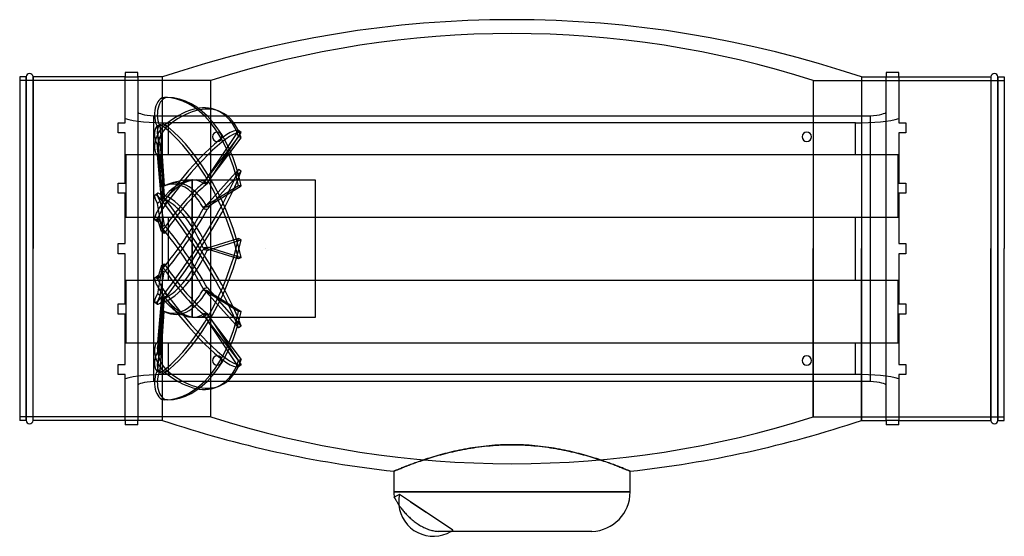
# Model space of a CAD drawing. Header units: millimetres. Extents: x -284 to 284, y -166 to 132.
import ezdxf

# ---------------------------------------------------------------- set-up
doc = ezdxf.new("R2010")
doc.units = ezdxf.units.MM
doc.layers.add('HIDDEN', color=7, linetype='Continuous')
doc.layers.add('THICK', color=7, linetype='Continuous')

msp = doc.modelspace()

# ---------------------------------------------------------------- linework, layer by layer
at = {"layer": 'HIDDEN'}
for p, q in [((-173.82, 97), (-284, 97)), ((-280.32, 99), (-280.32, 0)), ((-276.32, 0), (-276.32, 99)), ((-223.2, 72.5), (-223.2, 99)), ((-215.84, 99), (-215.84, 0)), ((-201.54, 0), (-201.54, 99)), ((-173.82, 0), (-173.82, 97)), ((-173.82, 0), (-173.82, 97)), ((173.82, 97), (173.82, 0)), ((173.82, 97), (173.82, 0)), ((173.82, 97), (284, 97)), ((201.54, 99), (201.54, 0)), ((215.84, 0), (215.84, 99)), ((223.2, 99), (223.2, 72.5)), ((276.32, 99), (276.32, 0)), ((280.32, 0), (280.32, 99)), ((-198.8, 87.12), (-200.42, 87.12)), ((-170.09, 79.72), (-168.47, 79.02)), ((-206.63, 76.57), (206.63, 76.57)), ((-206.63, -76.57), (-206.63, 76.57)), ((206.63, 76.57), (206.63, -76.57)), ((-227.2, 72.5), (-223.2, 72.5)), ((-227.2, 66.7), (-227.2, 72.5)), ((-227.2, 72.5), (-227.2, 72.5)), ((-223.2, 72.5), (-223.2, 72.5)), ((-202.16, 35.47), (-204.53, 70.22)), ((-202.91, 70.22), (-204.53, 70.22)), ((-204.31, 70.89), (-202.69, 71.58)), ((-202.91, 70.22), (-200.59, 36.14)), ((-198.8, 70.48), (-200.42, 71.17)), ((-198.8, 70.48), (-200.42, 69.79)), ((-198.2, 54.37), (-198.2, 72.5)), ((198.2, 72.5), (-198.2, 72.5)), ((-157.77, 68.17), (-178.2, 37.51)), ((-156.15, 67.05), (-157.77, 68.17)), ((198.2, 54.37), (198.2, 72.5)), ((223.2, 72.5), (227.2, 72.5)), ((223.2, 72.5), (223.2, 72.5)), ((227.2, 72.5), (227.2, 66.7)), ((227.2, 72.5), (227.2, 72.5)), ((-223.2, 66.7), (-227.2, 66.7)), ((-227.2, 66.7), (-227.2, 66.7)), ((-223.2, 37.7), (-223.2, 66.7)), ((-223.2, 66.7), (-223.2, 66.7)), ((-157.77, 64.57), (-178.2, 37.81)), ((-175.94, 37.35), (-156.15, 67.05)), ((-175.94, 37.95), (-156.15, 63.88)), ((-156.15, 63.88), (-157.77, 64.57)), ((223.2, 66.7), (223.2, 37.7)), ((227.2, 66.7), (223.2, 66.7)), ((223.2, 66.7), (223.2, 66.7)), ((227.2, 66.7), (227.2, 66.7)), ((-202.91, 60.14), (-204.53, 59.45)), ((-202.16, 29.42), (-204.53, 59.45)), ((-202.91, 60.14), (-200.59, 30.69)), ((-222.71, 54.37), (222.71, 54.37)), ((-222.71, 54.37), (-222.71, 18.12)), ((-202.16, 27.98), (-204.53, 54.17)), ((-202.91, 53.48), (-204.53, 54.17)), ((-202.91, 53.48), (-200.59, 27.79)), ((222.71, 18.12), (222.71, 54.37)), ((-157.77, 45.73), (-178.2, 22.89)), ((-156.15, 44.61), (-157.77, 45.73)), ((-175.94, 22.49), (-156.15, 44.61)), ((-227.2, 37.7), (-223.2, 37.7)), ((-227.2, 31.9), (-227.2, 37.7)), ((-227.2, 37.7), (-227.2, 37.7)), ((-223.2, 37.7), (-223.2, 37.7)), ((-184.6, 39.6), (-184.6, 34.44)), ((-184.6, 39.6), (-184.6, 39.6)), ((-184.6, 39.6), (-184.36, 39.6)), ((-184.6, 31.8), (-184.6, 39.35)), ((-181.89, 39.6), (-113.6, 39.6)), ((-157.77, 36.31), (-178.2, 23.66)), ((-175.94, 24.05), (-156.15, 36.31)), ((-156.15, 36.31), (-157.77, 36.31)), ((-113.6, 39.6), (-113.6, -39.6)), ((223.2, 37.7), (227.2, 37.7)), ((223.2, 37.7), (223.2, 37.7)), ((227.2, 37.7), (227.2, 31.9)), ((227.2, 37.7), (227.2, 37.7)), ((-223.2, 31.9), (-227.2, 31.9)), ((-227.2, 31.9), (-227.2, 31.9)), ((-223.2, 2.9), (-223.2, 31.9)), ((-223.2, 31.9), (-223.2, 31.9)), ((-206.05, 30.89), (-204.43, 32.01)), ((-184.6, 32.27), (-184.6, 16.38)), ((-184.6, 11.85), (-184.6, 29.23)), ((223.2, 31.9), (223.2, 2.9)), ((227.2, 31.9), (223.2, 31.9)), ((223.2, 31.9), (223.2, 31.9)), ((227.2, 31.9), (227.2, 31.9)), ((-202.91, 27.09), (-204.53, 25.97)), ((-202.16, 12.13), (-204.53, 25.97)), ((-202.91, 27.09), (-200.59, 13.51)), ((-198.8, 26.92), (-200.42, 28.04)), ((-198.8, 26.92), (-200.42, 25.8)), ((-222.71, 18.12), (222.71, 18.12)), ((-202.16, 9.8), (-204.53, 17.43)), ((-202.91, 16.31), (-204.53, 17.43)), ((-198.2, -18.13), (-198.2, 18.12)), ((198.2, -18.13), (198.2, 18.12)), ((-206.05, 16.84), (-204.43, 15.72)), ((-202.91, 16.31), (-200.59, 8.83)), ((-184.6, 12.62), (-184.6, -7.95)), ((-184.6, -12.62), (-184.6, 7.95)), ((-157.77, 5.82), (-178.2, -0.47)), ((-156.15, 5.13), (-157.77, 5.82)), ((-227.2, 2.9), (-223.2, 2.9)), ((-227.2, 0), (-227.2, 2.9)), ((-227.2, 2.9), (-227.2, 2.9)), ((-223.2, 2.9), (-223.2, 2.9)), ((-157.77, -5.82), (-178.2, 0.47)), ((-175.94, -0.97), (-156.15, 5.13)), ((-175.94, 0.97), (-156.15, -5.13)), ((-142, 0), (-142, 0)), ((-142, 0), (-142, 0)), ((-142, 0), (-142, 0)), ((-142, 0), (-142, 0)), ((-142, 0), (-142, 0)), ((-142, 0), (-142, 0)), ((-142, 0), (-142, 0)), ((-142, 0), (-142, 0)), ((-142, 0), (-142, 0)), ((-142, 0), (-142, 0)), ((-142, 0), (-142, 0)), ((-142, 0), (-142, 0)), ((-142, 0), (-142, 0)), ((-142, 0), (-142, 0)), ((-142, 0), (-142, 0)), ((-142, 0), (-142, 0)), ((-142, 0), (-142, 0)), ((-142, 0), (-142, 0)), ((-142, 0), (-142, 0)), ((-142, 0), (-142, 0)), ((-142, 0), (-142, 0)), ((-142, 0), (-142, 0)), ((-142, 0), (-142, 0)), ((-142, 0), (-142, 0)), ((-142, 0), (-142, 0)), ((-142, 0), (-142, 0)), ((-142, 0), (-142, 0)), ((-142, 0), (-142, 0)), ((-142, 0), (-142, 0)), ((-142, 0), (-142, 0)), ((-142, 0), (-142, 0)), ((-142, 0), (-142, 0)), ((-142, 0), (-142, 0)), ((-142, 0), (-142, 0)), ((-142, 0), (-142, 0)), ((-142, 0), (-142, 0)), ((-142, 0), (-142, 0)), ((-142, 0), (-142, 0)), ((-142, 0), (-142, 0)), ((-142, 0), (-142, 0)), ((173.82, -97), (173.82, 0)), ((173.82, 0), (173.82, -97)), ((201.54, 0), (201.54, -99)), ((223.2, 2.9), (227.2, 2.9)), ((223.2, 2.9), (223.2, 2.9)), ((227.2, 2.9), (227.2, 0)), ((227.2, 2.9), (227.2, 2.9)), ((227.2, 0), (227.2, -2.9)), ((-280.32, 0), (-280.32, -99)), ((-276.32, -99), (-276.32, 0)), ((-227.2, -2.9), (-227.2, 0)), ((-223.2, -2.9), (-227.2, -2.9)), ((-227.2, -2.9), (-227.2, -2.9)), ((-223.2, -31.9), (-223.2, -2.9)), ((-223.2, -2.9), (-223.2, -2.9)), ((-215.84, 0), (-215.84, -99)), ((-201.54, -99), (-201.54, 0)), ((-173.82, -97), (-173.82, 0)), ((-173.82, -97), (-173.82, 0)), ((-156.15, -5.13), (-157.77, -5.82)), ((-142, 0), (-142, 0)), ((-142, 0), (-142, 0)), ((-142, 0), (-142, 0)), ((-142, 0), (-142, 0)), ((-142, 0), (-142, 0)), ((-142, 0), (-142, 0)), ((-142, 0), (-142, 0)), ((-142, 0), (-142, 0)), ((-142, 0), (-142, 0)), ((-142, 0), (-142, 0)), ((-142, 0), (-142, 0)), ((-142, 0), (-142, 0)), ((-142, 0), (-142, 0)), ((-142, 0), (-142, 0)), ((-142, 0), (-142, 0)), ((-142, 0), (-142, 0)), ((-142, 0), (-142, 0)), ((-142, 0), (-142, 0)), ((-142, 0), (-142, 0)), ((-142, 0), (-142, 0)), ((-142, 0), (-142, 0)), ((-142, 0), (-142, 0)), ((-142, 0), (-142, 0)), ((-142, 0), (-142, 0)), ((-142, 0), (-142, 0)), ((-142, 0), (-142, 0)), ((-142, 0), (-142, 0)), ((-142, 0), (-142, 0)), ((-142, 0), (-142, 0)), ((-142, 0), (-142, 0)), ((-142, 0), (-142, 0)), ((-142, 0), (-142, 0)), ((-142, 0), (-142, 0)), ((-142, 0), (-142, 0)), ((-142, 0), (-142, 0)), ((-142, 0), (-142, 0)), ((-142, 0), (-142, 0)), ((-142, 0), (-142, 0)), ((-142, 0), (-142, 0)), ((-142, 0), (-142, 0)), ((215.84, -99), (215.84, 0)), ((223.2, -2.9), (223.2, -31.9)), ((227.2, -2.9), (223.2, -2.9)), ((223.2, -2.9), (223.2, -2.9)), ((227.2, -2.9), (227.2, -2.9)), ((276.32, 0), (276.32, -99)), ((280.32, -99), (280.32, 0)), ((-202.16, -9.8), (-204.53, -17.43)), ((-202.91, -16.31), (-200.59, -8.83)), ((-206.05, -16.84), (-204.43, -15.72)), ((-202.16, -12.13), (-204.53, -25.97)), ((-202.91, -16.31), (-204.53, -17.43)), ((-202.91, -27.09), (-200.59, -13.51)), ((-184.6, -11.85), (-184.6, -29.23)), ((-184.6, -32.27), (-184.6, -16.38)), ((-222.71, -18.13), (222.71, -18.13)), ((-222.71, -18.13), (-222.71, -54.38)), ((-175.94, -22.49), (-156.15, -44.61)), ((222.71, -54.38), (222.71, -18.13)), ((-202.91, -27.09), (-204.53, -25.97)), ((-202.16, -27.98), (-204.53, -54.17)), ((-202.91, -53.48), (-200.59, -27.79)), ((-198.8, -26.92), (-200.42, -25.8)), ((-198.8, -26.92), (-200.42, -28.04)), ((-157.77, -45.73), (-178.2, -22.89)), ((-157.77, -36.31), (-178.2, -23.66)), ((-175.94, -24.05), (-156.15, -36.31)), ((-227.2, -31.9), (-223.2, -31.9)), ((-227.2, -37.7), (-227.2, -31.9)), ((-227.2, -31.9), (-227.2, -31.9)), ((-223.2, -31.9), (-223.2, -31.9)), ((-206.05, -30.89), (-204.43, -32.01)), ((-202.16, -29.42), (-204.53, -59.45)), ((-202.91, -60.14), (-200.59, -30.69)), ((-184.6, -31.8), (-184.6, -39.35)), ((223.2, -31.9), (227.2, -31.9)), ((223.2, -31.9), (223.2, -31.9)), ((227.2, -31.9), (227.2, -37.7)), ((227.2, -31.9), (227.2, -31.9)), ((-223.2, -37.7), (-227.2, -37.7)), ((-227.2, -37.7), (-227.2, -37.7)), ((-223.2, -66.7), (-223.2, -37.7)), ((-223.2, -37.7), (-223.2, -37.7)), ((-202.16, -35.47), (-204.53, -70.22)), ((-202.91, -70.22), (-200.59, -36.14)), ((-184.6, -39.6), (-184.6, -34.44)), ((-184.6, -39.6), (-184.6, -39.6)), ((-184.36, -39.6), (-184.6, -39.6)), ((-113.6, -39.6), (-181.89, -39.6)), ((-157.77, -68.17), (-178.2, -37.51)), ((-157.77, -64.57), (-178.2, -37.81)), ((-175.94, -37.35), (-156.15, -67.05)), ((-175.94, -37.95), (-156.15, -63.88)), ((-156.15, -36.31), (-157.77, -36.31)), ((223.2, -37.7), (223.2, -66.7)), ((227.2, -37.7), (223.2, -37.7)), ((223.2, -37.7), (223.2, -37.7)), ((227.2, -37.7), (227.2, -37.7)), ((-156.15, -44.61), (-157.77, -45.73)), ((-222.71, -54.38), (222.71, -54.38)), ((-202.91, -53.48), (-204.53, -54.17)), ((-198.2, -72.5), (-198.2, -54.38)), ((198.2, -72.5), (198.2, -54.38)), ((-202.91, -60.14), (-204.53, -59.45)), ((-227.2, -66.7), (-223.2, -66.7)), ((-227.2, -72.5), (-227.2, -66.7)), ((-227.2, -66.7), (-227.2, -66.7)), ((-223.2, -66.7), (-223.2, -66.7)), ((-156.15, -63.88), (-157.77, -64.57)), ((-156.15, -67.05), (-157.77, -68.17)), ((223.2, -66.7), (227.2, -66.7)), ((223.2, -66.7), (223.2, -66.7)), ((227.2, -66.7), (227.2, -72.5)), ((227.2, -66.7), (227.2, -66.7)), ((-223.2, -72.5), (-227.2, -72.5)), ((-227.2, -72.5), (-227.2, -72.5)), ((-223.2, -99), (-223.2, -72.5)), ((-223.2, -72.5), (-223.2, -72.5)), ((-202.91, -70.22), (-204.53, -70.22)), ((-204.31, -70.89), (-202.69, -71.58)), ((-198.8, -70.48), (-200.42, -69.79)), ((-198.8, -70.48), (-200.42, -71.17)), ((198.2, -72.5), (-198.2, -72.5)), ((223.2, -72.5), (223.2, -99)), ((227.2, -72.5), (223.2, -72.5)), ((223.2, -72.5), (223.2, -72.5)), ((227.2, -72.5), (227.2, -72.5)), ((206.63, -76.57), (-206.63, -76.57)), ((-170.09, -79.72), (-168.47, -79.02)), ((-198.8, -87.12), (-200.42, -87.12)), ((-173.82, -97), (-284, -97)), ((173.82, -97), (284, -97)), ((-11.59, -113.51), (-13.22, -113.65)), ((-9.95, -113.39), (-11.59, -113.51)), ((-8.3, -113.28), (-9.95, -113.39)), ((-6.65, -113.2), (-8.3, -113.28)), ((-4.99, -113.13), (-6.65, -113.2)), ((-3.32, -113.08), (-4.99, -113.13)), ((-1.66, -113.05), (-3.32, -113.08)), ((0, -113.04), (-1.66, -113.05)), ((1.67, -113.05), (0, -113.04)), ((3.34, -113.08), (1.67, -113.05)), ((5, -113.13), (3.34, -113.08)), ((6.66, -113.2), (5, -113.13)), ((8.31, -113.28), (6.66, -113.2)), ((9.96, -113.39), (8.31, -113.28)), ((11.6, -113.51), (9.96, -113.39)), ((13.23, -113.65), (11.6, -113.51)), ((-42.71, -119.26), (-43.96, -119.62)), ((-41.43, -118.9), (-42.71, -119.26)), ((-40.12, -118.54), (-41.43, -118.9)), ((-38.79, -118.19), (-40.12, -118.54)), ((-37.44, -117.85), (-38.79, -118.19)), ((-36.07, -117.51), (-37.44, -117.85)), ((-34.67, -117.17), (-36.07, -117.51)), ((-33.25, -116.85), (-34.67, -117.17)), ((-31.81, -116.53), (-33.25, -116.85)), ((-30.35, -116.22), (-31.81, -116.53)), ((-28.88, -115.92), (-30.35, -116.22)), ((-27.38, -115.64), (-28.88, -115.92)), ((-25.87, -115.36), (-27.38, -115.64)), ((-24.34, -115.1), (-25.87, -115.36)), ((-22.79, -114.84), (-24.34, -115.1)), ((-21.23, -114.61), (-22.79, -114.84)), ((-19.65, -114.38), (-21.23, -114.61)), ((-18.06, -114.18), (-19.65, -114.38)), ((-16.46, -113.99), (-18.06, -114.18)), ((-14.85, -113.81), (-16.46, -113.99)), ((-13.22, -113.65), (-14.85, -113.81)), ((14.86, -113.81), (13.23, -113.65)), ((16.47, -113.99), (14.86, -113.81)), ((18.07, -114.18), (16.47, -113.99)), ((19.66, -114.39), (18.07, -114.18)), ((21.24, -114.61), (19.66, -114.39)), ((22.8, -114.85), (21.24, -114.61)), ((24.35, -115.1), (22.8, -114.85)), ((25.88, -115.36), (24.35, -115.1)), ((27.39, -115.64), (25.88, -115.36)), ((28.89, -115.93), (27.39, -115.64)), ((30.37, -116.22), (28.89, -115.93)), ((31.82, -116.53), (30.37, -116.22)), ((33.26, -116.85), (31.82, -116.53)), ((34.68, -117.18), (33.26, -116.85)), ((36.07, -117.51), (34.68, -117.18)), ((37.45, -117.85), (36.07, -117.51)), ((38.8, -118.2), (37.45, -117.85)), ((40.13, -118.55), (38.8, -118.2)), ((41.43, -118.9), (40.13, -118.55)), ((42.71, -119.26), (41.43, -118.9)), ((43.97, -119.62), (42.71, -119.26)), ((-59.46, -124.82), (-60.24, -125.12)), ((-58.64, -124.52), (-59.46, -124.82)), ((-57.79, -124.2), (-58.64, -124.52)), ((-56.91, -123.88), (-57.79, -124.2)), ((-55.99, -123.54), (-56.91, -123.88)), ((-55.04, -123.2), (-55.99, -123.54)), ((-54.07, -122.86), (-55.04, -123.2)), ((-53.06, -122.51), (-54.07, -122.86)), ((-52.02, -122.16), (-53.06, -122.51)), ((-50.95, -121.8), (-52.02, -122.16)), ((-49.86, -121.44), (-50.95, -121.8)), ((-48.73, -121.08), (-49.86, -121.44)), ((-47.58, -120.71), (-48.73, -121.08)), ((-46.4, -120.35), (-47.58, -120.71)), ((-45.19, -119.98), (-46.4, -120.35)), ((-43.96, -119.62), (-45.19, -119.98)), ((45.2, -119.98), (43.97, -119.62)), ((46.4, -120.35), (45.2, -119.98)), ((47.58, -120.71), (46.4, -120.35)), ((48.73, -121.08), (47.58, -120.71)), ((49.86, -121.44), (48.73, -121.08)), ((50.95, -121.8), (49.86, -121.44)), ((52.02, -122.16), (50.95, -121.8)), ((53.06, -122.51), (52.02, -122.16)), ((54.07, -122.86), (53.06, -122.51)), ((55.05, -123.21), (54.07, -122.86)), ((56, -123.55), (55.05, -123.21)), ((56.91, -123.88), (56, -123.55)), ((57.8, -124.2), (56.91, -123.88)), ((58.65, -124.52), (57.8, -124.2)), ((59.47, -124.83), (58.65, -124.52)), ((60.25, -125.13), (59.47, -124.83)), ((-68.14, -128.3), (-68.16, -128.31)), ((-68.08, -128.28), (-68.14, -128.3)), ((-67.98, -128.24), (-68.08, -128.28)), ((-67.83, -128.18), (-67.98, -128.24)), ((-67.65, -128.1), (-67.83, -128.18)), ((-67.43, -128), (-67.65, -128.1)), ((-67.16, -127.89), (-67.43, -128)), ((-66.86, -127.77), (-67.16, -127.89)), ((-66.52, -127.63), (-66.86, -127.77)), ((-66.13, -127.47), (-66.52, -127.63)), ((-65.71, -127.29), (-66.13, -127.47)), ((-65.25, -127.11), (-65.71, -127.29)), ((-64.75, -126.9), (-65.25, -127.11)), ((-64.22, -126.69), (-64.75, -126.9)), ((-63.65, -126.46), (-64.22, -126.69)), ((-63.04, -126.21), (-63.65, -126.46)), ((-62.39, -125.96), (-63.04, -126.21)), ((-61.71, -125.69), (-62.39, -125.96)), ((-60.99, -125.41), (-61.71, -125.69)), ((-60.24, -125.12), (-60.99, -125.41)), ((61, -125.42), (60.25, -125.13)), ((61.72, -125.69), (61, -125.42)), ((62.4, -125.96), (61.72, -125.69)), ((63.05, -126.22), (62.4, -125.96)), ((63.65, -126.46), (63.05, -126.22)), ((64.23, -126.69), (63.65, -126.46)), ((64.76, -126.9), (64.23, -126.69)), ((65.26, -127.11), (64.76, -126.9)), ((65.71, -127.29), (65.26, -127.11)), ((66.13, -127.47), (65.71, -127.29)), ((66.52, -127.63), (66.13, -127.47)), ((66.86, -127.77), (66.52, -127.63)), ((67.16, -127.89), (66.86, -127.77)), ((67.43, -128), (67.16, -127.89)), ((67.65, -128.1), (67.43, -128)), ((67.83, -128.18), (67.65, -128.1)), ((67.98, -128.24), (67.83, -128.18)), ((68.08, -128.28), (67.98, -128.24)), ((68.14, -128.3), (68.08, -128.28)), ((68.16, -128.31), (68.14, -128.3)), ((-68.16, -140.29), (0, -140.29)), ((-58.57, -145.96), (-64.87, -141.76)), ((0, -140.29), (68.16, -140.29)), ((-67.96, -143.23), (-67.97, -143.22)), ((-67.97, -143.22), (-67.97, -143.22)), ((-67.95, -143.26), (-67.96, -143.23)), ((-67.93, -143.29), (-67.95, -143.26)), ((-67.91, -143.33), (-67.93, -143.29)), ((-67.89, -143.38), (-67.91, -143.33)), ((-58.57, -145.96), (-49.48, -152.02)), ((-34.09, -162.28), (-58.57, -145.96))]:
    msp.add_line(p, q, dxfattribs=at)
for centre, radius, start, end in [((0, -449.03), 573.03, 72.34159, 107.65843), ((-170, 64.5), 2.7, 90, 270), ((-170, 64.5), 2.7, 270, 90), ((170, 64.5), 2.7, 90, 270), ((170, 64.5), 2.7, 270, 90), ((-184.6, 0), 39.6, 90, 111.0133), ((-170, -64.5), 2.7, 90, 270), ((-170, -64.5), 2.7, 270, 90), ((170, -64.5), 2.7, 90, 270), ((170, -64.5), 2.7, 270, 90), ((0, 449.03), 573.03, 252.34157, 287.65841), ((-56.8, -163), 22.72, 110.81, 119.4506), ((-45.44, -145.96), 19.88, 167.8098, 180), ((-45.44, -145.96), 19.88, 180, 185.4733), ((-45.44, -145.96), 19.88, 301.0027, 304.8101), ((-56.8, -163), 22.72, 0, 1.8099)]:
    msp.add_arc(centre, radius, start, end, dxfattribs=at)
for centre, major_axis, ratio, start_param, end_param in [((-200.42, 77.22), (0, -9.9), 0.587785, 3.141593, 5.497787), ((-198.8, 77.22), (0, 9.9), 0.587785, 0, 2.356194), ((-200.42, 9.9), (0, -77.22), 0.587785, 1.919862, 3.141593), ((-198.8, 9.9), (0, 77.22), 0.587785, -1.22173, 0), ((-200.42, 8.7), (-30.33, -71.02), 0.475528, -3.14159, -2.409853), ((-198.8, 8.01), (30.33, 71.02), 0.475528, 0.000003, 0.73174), ((-200.42, 8.7), (-30.33, -71.02), 0.475528, 2.651602, 3.141596), ((-198.2, 77.63), (-29, 0), 0.176829, 0.531458, 1.570796), ((-201.34, 78.95), (14.5, 0), 0.176829, 3.141593, 4.33883), ((-198.8, 8.01), (30.33, 71.02), 0.475528, -0.48999, 0.000003), ((198.2, 77.63), (-29, 0), 0.176829, 1.570796, 2.610134), ((201.34, 78.95), (14.5, 0), 0.176829, -1.197237, 0), ((-200.42, 63.16), (-3.89, -9.1), 0.475528, -2.409853, -0.053658), ((-200.42, 61.78), (3.89, -9.1), 0.475528, 3.141578, 4.766047), ((-198.8, 62.47), (3.89, 9.1), 0.475528, 0.73174, 3.087934), ((-198.8, 62.47), (-3.89, 9.1), 0.475528, -0.000015, 1.624454), ((-200.42, 61.78), (3.89, -9.1), 0.475528, 2.409853, 3.141578), ((-198.8, 62.47), (-3.89, 9.1), 0.475528, -0.73174, -0.000015), ((-200.42, 7.32), (30.33, -71.02), 0.475528, 1.188122, 2.409853), ((-200.42, 4.18), (-43.9, -63.53), 0.181636, -3.049577, -1.827847), ((-198.8, 8.01), (-30.33, 71.02), 0.475528, -1.95347, -0.73174), ((-198.8, 3.06), (43.9, 63.53), 0.181636, 0.092016, 1.313746), ((-200.42, -1.94), (-43.9, -63.53), 0.181636, 1.313746, 2.535477), ((-198.8, -3.06), (43.9, 63.53), 0.181636, -1.827847, -0.606116), ((-195.51, 4.66), (14.62, 34.24), 0.475528, 0.209734, 1.040506), ((-195.51, 0), (0, 37.23), 0.587785, -0.522006, 0.308766), ((-188.77, -0.82), (-7.54, 38.21), 0.803623, 0.142044, 0.196264), ((-193.89, 3.97), (-14.88, -34.85), 0.475528, -2.840252, -2.104518), ((-193.89, 0), (0, -37.9), 0.587785, -2.922616, -2.836258), ((-193.89, 0), (0, -37.9), 0.587785, 2.711193, 3.36057), ((-201.27, 0), (-22.51, -38.16), 0.469519, -2.871427, -2.861193), ((-198.8, 0), (-22.51, -38.16), 0.469519, -2.871427, -2.759276), ((-201.27, 0), (-28.16, -39.37), 0.150264, -2.708422, -2.395996), ((-198.8, 0), (-28.16, -39.37), 0.150264, -2.695931, -2.294079), ((-198.8, 0), (0, 39.6), 0.726543, -0.91802, -0.516168), ((-201.27, 0), (-22.51, -38.16), 0.469519, 3.109566, 3.411758), ((-198.8, 0), (-22.51, -38.16), 0.469519, 3.122057, 3.411758), ((-245.08, 0), (-192.92, -24.8), 0.160038, -1.957776, -1.945285), ((-245.08, 0), (-192.96, -1.15), 0.205138, -1.938429, -1.925938), ((-200.42, 22.74), (5.63, -8.14), 0.181636, 3.14156, 4.184041), ((-200.42, 22.74), (5.63, -8.14), 0.181636, 1.827847, 3.14156), ((-198.8, 23.86), (-5.63, 8.14), 0.181636, -0.000033, 1.042448), ((-198.8, 23.86), (-5.63, 8.14), 0.181636, -1.313746, -0.000033), ((-195.51, 7.54), (21.17, 30.63), 0.181636, 0.79174, 1.622512), ((-188.77, 2.71), (21.21, 32.67), 0.717905, 1.118211, 1.172431), ((-195.51, -4.66), (-14.62, 34.24), 0.475528, -1.253746, -0.422974), ((-193.89, -3.97), (14.88, -34.85), 0.475528, 1.979453, 2.715187), ((-193.89, 6.42), (-21.54, -31.18), 0.181636, -2.258246, -1.522512), ((-201.27, 0), (0, -39.6), 0.726543, 2.211082, 2.523508), ((-200.42, 24.98), (-5.63, -8.14), 0.181636, -1.827847, 0.000023), ((-198.8, 23.86), (5.63, 8.14), 0.181636, 1.313746, 3.141615), ((-188.77, -4.04), (-27.1, 27.97), 0.582385, -0.646554, -0.592334), ((-200.42, 1.94), (43.9, -63.53), 0.181636, 0.606116, 1.827847), ((-198.8, 3.06), (-43.9, 63.53), 0.181636, -2.535477, -1.313746), ((-201.27, 0), (-28.16, -39.37), 0.150264, 1.981766, 2.294193), ((-245.08, 0), (-192.95, -38.11), 0.055799, -1.948228, -1.935737), ((-245.08, 0), (192.92, -23.02), 0.167007, 1.224313, 1.236804), ((-200.42, 24.98), (-5.63, -8.14), 0.181636, 0.000023, 0.528348), ((-198.8, 0), (-28.16, -39.37), 0.150264, 1.87985, 2.281701), ((-198.8, 23.86), (5.63, 8.14), 0.181636, -3.14157, -2.613245), ((-188.77, 5.21), (30.4, 24.36), 0.357972, 1.674424, 1.728644), ((-195.51, -7.54), (-21.17, 30.63), 0.181636, -1.835752, -1.00498), ((-195.51, 7.54), (21.17, 30.63), 0.181636, -2.136613, -1.30584), ((-193.89, -6.42), (21.54, -31.18), 0.181636, 1.397447, 2.133181), ((-198.8, 0), (22.51, -38.16), 0.469519, 1.325088, 1.72694), ((-201.27, 0), (22.51, -38.16), 0.469519, 1.312597, 1.625023), ((-188.77, -5.72), (-31.46, 22.96), 0.138695, -1.086942, -1.032722), ((-193.89, 6.42), (-21.54, -31.18), 0.181636, 1.008412, 1.744146), ((-200.42, -7.32), (-30.33, -71.02), 0.475528, 0.73174, 1.95347), ((-198.8, -8.01), (30.33, 71.02), 0.475528, -2.409853, -1.188122), ((-245.08, 0), (-192.94, -37.48), 0.066327, 1.911835, 1.924326), ((-201.27, 0), (-22.51, -38.16), 0.469519, 1.516569, 1.828995), ((-198.8, 0), (-22.51, -38.16), 0.469519, 1.414652, 1.816504), ((-245.08, 0), (192.94, -37.48), 0.066327, 1.217266, 1.229758), ((-188.77, 5.72), (31.46, 22.96), 0.138695, -2.108871, -2.054651), ((-195.51, -7.54), (-21.17, 30.63), 0.181636, 1.519081, 2.349853), ((-193.89, -6.42), (21.54, -31.18), 0.181636, -1.61908, -0.883346), ((-198.8, 0), (28.16, -39.37), 0.150264, 0.859891, 1.261743), ((-200.42, -24.98), (5.63, -8.14), 0.181636, 3.14157, 4.969439), ((-200.42, -24.98), (5.63, -8.14), 0.181636, 2.613245, 3.14157), ((-198.8, -23.86), (-5.63, 8.14), 0.181636, -0.000023, 1.827847), ((-198.8, -23.86), (-5.63, 8.14), 0.181636, -0.528348, -0.000023), ((-188.77, -5.21), (-30.4, 24.36), 0.357972, 1.412949, 1.467169), ((-195.51, 4.66), (14.62, 34.24), 0.475528, -2.718619, -1.887847), ((-193.89, 3.97), (-14.88, -34.85), 0.475528, 0.426406, 1.16214), ((-201.27, 0), (28.16, -39.37), 0.150264, 0.8474, 1.159826), ((-245.08, 0), (-192.92, -23.02), 0.167007, 1.904789, 1.91728), ((-200.42, -22.74), (-5.63, -8.14), 0.181636, -1.042448, 0.000033), ((-200.42, -22.74), (-5.63, -8.14), 0.181636, 0.000033, 1.313746), ((-198.8, -23.86), (5.63, 8.14), 0.181636, 2.099144, 3.141625), ((-198.8, -23.86), (5.63, 8.14), 0.181636, -3.14156, -1.827847), ((-188.77, 4.04), (27.1, 27.97), 0.582385, -2.549259, -2.495039), ((-195.51, -4.66), (-14.62, 34.24), 0.475528, 2.101087, 2.931859), ((-193.89, -3.97), (14.88, -34.85), 0.475528, -1.037074, -0.30134), ((-200.42, -4.18), (43.9, -63.53), 0.181636, -1.313746, -0.092016), ((-198.8, -3.06), (-43.9, 63.53), 0.181636, 1.827847, 3.049577), ((-201.27, 0), (0, -39.6), 0.726543, 0.618085, 0.930511), ((-198.8, 0), (0, 39.6), 0.726543, -2.625425, -2.223573), ((-245.08, 0), (192.95, -38.11), 0.055799, -1.205856, -1.193364), ((-188.77, -2.71), (-21.21, 32.67), 0.717905, 1.969162, 2.023382), ((-195.51, 0), (0, 37.23), 0.587785, 2.875251, 3.663599), ((-198.8, 0), (28.16, -39.37), 0.150264, -0.847513, -0.445662), ((-201.27, 0), (28.16, -39.37), 0.150264, -0.745597, -0.43317), ((-195.51, 0), (0, 37.23), 0.587785, 2.832827, 2.875251), ((-188.77, 0.82), (7.54, 38.21), 0.803623, 2.945329, 2.999549), ((-193.89, 0), (0, -37.9), 0.587785, -0.305334, -0.222063), ((-200.42, -9.9), (0, -77.22), 0.587785, 0, 1.22173), ((-193.89, 0), (0, -37.9), 0.587785, -0.222063, 0.4304), ((-198.8, -9.9), (0, 77.22), 0.587785, 3.141593, 4.363323), ((-198.8, 0), (22.51, -38.16), 0.469519, -0.382316, -0.270166), ((-201.27, 0), (22.51, -38.16), 0.469519, -0.280399, -0.270166), ((-201.27, 0), (22.51, -38.16), 0.469519, -0.270166, 0.032027), ((-198.8, 0), (22.51, -38.16), 0.469519, -0.270166, 0.019536), ((-245.08, 0), (192.96, -1.15), 0.205138, -1.215654, -1.203163), ((-245.08, 0), (192.92, -24.8), 0.160038, -1.196307, -1.183816), ((-200.42, -63.16), (3.89, -9.1), 0.475528, -3.087934, -0.73174), ((-198.8, -62.47), (-3.89, 9.1), 0.475528, 0.053658, 2.409853), ((-200.42, -61.78), (-3.89, -9.1), 0.475528, -1.624454, 0.000015), ((-198.8, -62.47), (3.89, 9.1), 0.475528, 1.517138, 3.141608), ((-200.42, -8.7), (30.33, -71.02), 0.475528, -0.000003, 0.48999), ((-198.8, -8.01), (-30.33, 71.02), 0.475528, 3.14159, 3.631583), ((-198.2, -77.63), (29, 0), 0.176829, 1.570796, 2.610134), ((-200.42, -77.22), (0, -9.9), 0.587785, -2.356194, 0), ((-198.8, -77.22), (0, 9.9), 0.587785, 0.785398, 3.141593), ((-200.42, -61.78), (-3.89, -9.1), 0.475528, 0.000015, 0.73174), ((-198.8, -62.47), (3.89, 9.1), 0.475528, -3.141578, -2.409853), ((-200.42, -8.7), (30.33, -71.02), 0.475528, -0.73174, -0.000003), ((-198.8, -8.01), (-30.33, 71.02), 0.475528, 2.409853, 3.14159), ((198.2, -77.63), (29, 0), 0.176829, 0.531458, 1.570796), ((-201.34, -78.95), (-14.5, 0), 0.176829, -1.197237, 0), ((201.34, -78.95), (-14.5, 0), 0.176829, 3.141593, 4.33883)]:
    msp.add_ellipse(centre, major_axis=major_axis, ratio=ratio, start_param=start_param, end_param=end_param, dxfattribs=at)
at = {"layer": 'THICK'}
for p, q in [((-284, 99), (-284, 0)), ((-280.32, 99), (-284, 99)), ((-280.32, 0), (-280.32, 99)), ((-276.32, 99), (-276.32, 0)), ((-223.2, 99), (-276.32, 99)), ((-223.2, 101.5), (-223.2, 99)), ((-215.84, 101.5), (-223.2, 101.5)), ((-223.2, 99), (-215.84, 99)), ((-215.84, 99), (-215.84, 101.5)), ((-201.54, 99), (-215.84, 99)), ((-201.54, 0), (-201.54, 99)), ((201.54, 99), (201.54, 0)), ((201.54, 99), (215.84, 99)), ((215.84, 101.5), (215.84, 99)), ((223.2, 101.5), (215.84, 101.5)), ((215.84, 99), (223.2, 99)), ((223.2, 99), (223.2, 101.5)), ((223.2, 99), (276.32, 99)), ((276.32, 99), (276.32, 0)), ((280.32, 99), (280.32, 0)), ((280.32, 99), (284, 99)), ((284, 99), (284, 0)), ((-284, 0), (-284, -99)), ((201.54, -99), (201.54, 0)), ((276.32, -99), (276.32, 0)), ((280.32, 0), (280.32, -99)), ((284, -99), (284, 0)), ((-280.32, -99), (-280.32, 0)), ((-276.32, -99), (-276.32, 0)), ((-201.54, -99), (-201.54, 0)), ((-280.32, -99), (-284, -99)), ((-223.2, -99), (-276.32, -99)), ((-215.84, -99), (-223.2, -99)), ((-223.2, -99), (-223.2, -101.5)), ((-215.84, -101.5), (-223.2, -101.5)), ((-215.84, -101.5), (-215.84, -99)), ((-201.54, -99), (-215.84, -99)), ((201.54, -99), (215.84, -99)), ((223.2, -99), (215.84, -99)), ((215.84, -99), (215.84, -101.5)), ((223.2, -101.5), (215.84, -101.5)), ((223.2, -101.5), (223.2, -99)), ((223.2, -99), (276.32, -99)), ((280.32, -99), (284, -99)), ((-14.15, -113.74), (-12.51, -113.59)), ((-12.51, -113.59), (-10.86, -113.45)), ((-10.86, -113.45), (-9.21, -113.34)), ((-9.21, -113.34), (-7.54, -113.24)), ((-7.54, -113.24), (-5.87, -113.16)), ((-5.87, -113.16), (-4.2, -113.1)), ((-4.2, -113.1), (-2.52, -113.06)), ((-2.52, -113.06), (-0.84, -113.04)), ((-0.84, -113.04), (0.84, -113.04)), ((0.84, -113.04), (2.51, -113.06)), ((2.51, -113.06), (4.19, -113.1)), ((4.19, -113.1), (5.87, -113.16)), ((5.87, -113.16), (7.54, -113.24)), ((7.54, -113.24), (9.2, -113.34)), ((9.2, -113.34), (10.86, -113.45)), ((10.86, -113.45), (12.51, -113.59)), ((12.51, -113.59), (14.14, -113.74)), ((-43.62, -119.52), (-42.34, -119.16)), ((-42.34, -119.16), (-41.05, -118.8)), ((-41.05, -118.8), (-39.72, -118.44)), ((-39.72, -118.44), (-38.38, -118.09)), ((-38.38, -118.09), (-37.01, -117.74)), ((-37.01, -117.74), (-35.62, -117.4)), ((-35.62, -117.4), (-34.2, -117.07)), ((-34.2, -117.07), (-32.76, -116.74)), ((-32.76, -116.74), (-31.31, -116.42)), ((-31.31, -116.42), (-29.83, -116.12)), ((-29.83, -116.12), (-28.34, -115.82)), ((-28.34, -115.82), (-26.83, -115.53)), ((-26.83, -115.53), (-25.29, -115.26)), ((-25.29, -115.26), (-23.75, -115)), ((-23.75, -115), (-22.18, -114.75)), ((-22.18, -114.75), (-20.6, -114.52)), ((-20.6, -114.52), (-19.01, -114.3)), ((-19.01, -114.3), (-17.4, -114.1)), ((-17.4, -114.1), (-15.78, -113.91)), ((-15.78, -113.91), (-14.15, -113.74)), ((14.14, -113.74), (15.78, -113.91)), ((15.78, -113.91), (17.4, -114.1)), ((17.4, -114.1), (19, -114.3)), ((19, -114.3), (20.6, -114.52)), ((20.6, -114.52), (22.18, -114.75)), ((22.18, -114.75), (23.74, -115)), ((23.74, -115), (25.29, -115.26)), ((25.29, -115.26), (26.82, -115.53)), ((26.82, -115.53), (28.34, -115.82)), ((28.34, -115.82), (29.83, -116.12)), ((29.83, -116.12), (31.31, -116.42)), ((31.31, -116.42), (32.77, -116.74)), ((32.77, -116.74), (34.2, -117.07)), ((34.2, -117.07), (35.61, -117.4)), ((35.61, -117.4), (37.01, -117.74)), ((37.01, -117.74), (38.38, -118.09)), ((38.38, -118.09), (39.72, -118.44)), ((39.72, -118.44), (41.04, -118.8)), ((41.04, -118.8), (42.34, -119.16)), ((42.34, -119.16), (43.61, -119.52)), ((-60.13, -125.08), (-59.33, -124.78)), ((-59.33, -124.78), (-58.5, -124.47)), ((-58.5, -124.47), (-57.64, -124.14)), ((-57.64, -124.14), (-56.74, -123.82)), ((-56.74, -123.82), (-55.81, -123.48)), ((-55.81, -123.48), (-54.85, -123.14)), ((-54.85, -123.14), (-53.86, -122.79)), ((-53.86, -122.79), (-52.83, -122.43)), ((-52.83, -122.43), (-51.78, -122.08)), ((-51.78, -122.08), (-50.7, -121.72)), ((-50.7, -121.72), (-49.59, -121.35)), ((-49.59, -121.35), (-48.45, -120.99)), ((-48.45, -120.99), (-47.28, -120.62)), ((-47.28, -120.62), (-46.08, -120.25)), ((-46.08, -120.25), (-44.86, -119.88)), ((-44.86, -119.88), (-43.62, -119.52)), ((43.61, -119.52), (44.86, -119.88)), ((44.86, -119.88), (46.08, -120.25)), ((46.08, -120.25), (47.28, -120.62)), ((47.28, -120.62), (48.45, -120.99)), ((48.45, -120.99), (49.59, -121.35)), ((49.59, -121.35), (50.7, -121.72)), ((50.7, -121.72), (51.78, -122.08)), ((51.78, -122.08), (52.83, -122.43)), ((52.83, -122.43), (53.86, -122.79)), ((53.86, -122.79), (54.85, -123.14)), ((54.85, -123.14), (55.81, -123.48)), ((55.81, -123.48), (56.74, -123.81)), ((56.74, -123.81), (57.63, -124.14)), ((57.63, -124.14), (58.5, -124.46)), ((58.5, -124.46), (59.33, -124.78)), ((59.33, -124.78), (60.12, -125.08)), ((-68.16, -128.31), (-68.14, -128.3)), ((-68.16, -128.31), (-68.16, -140.29)), ((-68.14, -128.3), (-68.08, -128.28)), ((-68.08, -128.28), (-67.97, -128.23)), ((-67.97, -128.23), (-67.83, -128.17)), ((-67.83, -128.17), (-67.64, -128.1)), ((-67.64, -128.1), (-67.41, -128)), ((-67.41, -128), (-67.15, -127.89)), ((-67.15, -127.89), (-66.84, -127.76)), ((-66.84, -127.76), (-66.49, -127.61)), ((-66.49, -127.61), (-66.1, -127.45)), ((-66.1, -127.45), (-65.67, -127.28)), ((-65.67, -127.28), (-65.21, -127.09)), ((-65.21, -127.09), (-64.7, -126.88)), ((-64.7, -126.88), (-64.16, -126.66)), ((-64.16, -126.66), (-63.58, -126.43)), ((-63.58, -126.43), (-62.96, -126.18)), ((-62.96, -126.18), (-62.31, -125.92)), ((-62.31, -125.92), (-61.62, -125.65)), ((-61.62, -125.65), (-60.89, -125.37)), ((-60.89, -125.37), (-60.13, -125.08)), ((60.12, -125.08), (60.89, -125.37)), ((60.89, -125.37), (61.61, -125.65)), ((61.61, -125.65), (62.3, -125.92)), ((62.3, -125.92), (62.96, -126.18)), ((62.96, -126.18), (63.58, -126.43)), ((63.58, -126.43), (64.16, -126.66)), ((64.16, -126.66), (64.7, -126.88)), ((64.7, -126.88), (65.21, -127.09)), ((65.21, -127.09), (65.67, -127.28)), ((65.67, -127.28), (66.1, -127.45)), ((66.1, -127.45), (66.49, -127.61)), ((66.49, -127.61), (66.84, -127.76)), ((66.84, -127.76), (67.15, -127.89)), ((67.15, -127.89), (67.42, -128)), ((67.42, -128), (67.64, -128.1)), ((67.64, -128.1), (67.83, -128.17)), ((67.83, -128.17), (67.97, -128.23)), ((67.97, -128.23), (68.08, -128.28)), ((68.08, -128.28), (68.14, -128.3)), ((68.14, -128.3), (68.16, -128.31)), ((68.16, -140.29), (68.16, -128.31)), ((0, -140.29), (-68.16, -140.29)), ((68.16, -140.29), (0, -140.29)), ((-67.97, -143.22), (-67.97, -143.23)), ((-67.97, -143.23), (-67.95, -143.26)), ((-67.95, -143.26), (-67.92, -143.31)), ((-67.92, -143.31), (-67.89, -143.38)), ((-67.89, -143.38), (-67.84, -143.48)), ((-67.84, -143.48), (-67.77, -143.6)), ((-67.77, -143.6), (-67.7, -143.74)), ((-67.7, -143.74), (-67.61, -143.91)), ((-67.61, -143.91), (-67.52, -144.09)), ((-67.52, -144.09), (-67.41, -144.29)), ((-67.41, -144.29), (-67.29, -144.5)), ((-67.29, -144.5), (-67.17, -144.72)), ((-67.17, -144.72), (-67.03, -144.98)), ((-67.03, -144.98), (-66.87, -145.26)), ((-66.87, -145.26), (-66.69, -145.56)), ((-66.69, -145.56), (-66.51, -145.87)), ((-66.51, -145.87), (-66.32, -146.18)), ((-66.32, -146.18), (-66.11, -146.51)), ((-66.11, -146.51), (-65.88, -146.87)), ((-65.88, -146.87), (-65.64, -147.25)), ((-65.64, -147.25), (-65.37, -147.64)), ((-65.37, -147.64), (-65.1, -148.05)), ((-65.1, -148.05), (-64.81, -148.45)), ((-64.81, -148.45), (-64.53, -148.86)), ((-64.53, -148.86), (-64.22, -149.27)), ((-64.22, -149.27), (-63.9, -149.7)), ((-63.9, -149.7), (-63.55, -150.15)), ((-63.55, -150.15), (-63.18, -150.61)), ((-63.18, -150.61), (-62.79, -151.09)), ((-62.79, -151.09), (-62.39, -151.57)), ((-62.39, -151.57), (-61.97, -152.05)), ((-61.97, -152.05), (-61.53, -152.53)), ((-61.53, -152.53), (-61.09, -153.01)), ((-61.09, -153.01), (-60.65, -153.47)), ((-60.65, -153.47), (-60.2, -153.93)), ((-60.2, -153.93), (-59.72, -154.4)), ((-59.72, -154.4), (-59.21, -154.88)), ((-59.21, -154.88), (-58.68, -155.37)), ((-58.68, -155.37), (-58.14, -155.85)), ((-58.14, -155.85), (-57.57, -156.33)), ((-57.57, -156.33), (-57.01, -156.8)), ((-57.01, -156.8), (-56.44, -157.25)), ((-56.44, -157.25), (-55.87, -157.67)), ((-55.87, -157.67), (-55.3, -158.09)), ((-55.3, -158.09), (-54.69, -158.51)), ((-54.69, -158.51), (-54.06, -158.92)), ((-54.06, -158.92), (-53.42, -159.33)), ((-53.42, -159.33), (-52.77, -159.72)), ((-52.77, -159.72), (-52.12, -160.09)), ((-52.12, -160.09), (-51.49, -160.43)), ((-51.49, -160.43), (-50.86, -160.74)), ((-50.86, -160.74), (-50.22, -161.04)), ((-50.22, -161.04), (-49.56, -161.33)), ((-49.56, -161.33), (-48.89, -161.61)), ((-48.89, -161.61), (-48.21, -161.86)), ((-48.21, -161.86), (-47.55, -162.08)), ((-47.55, -162.08), (-46.91, -162.28)), ((-46.91, -162.28), (-46.29, -162.44)), ((-46.29, -162.44), (-45.67, -162.59)), ((-45.67, -162.59), (-45.03, -162.72)), ((-45.03, -162.72), (-44.39, -162.83)), ((-44.39, -162.83), (-43.77, -162.91)), ((-43.77, -162.91), (-43.16, -162.97)), ((-43.16, -162.97), (-42.58, -163)), ((0, -163), (-42.58, -163)), ((46.11, -163), (0, -163))]:
    msp.add_line(p, q, dxfattribs=at)
for centre, radius, start, end in [((0, -499.93), 631.93, 71.40189, 108.59808), ((-278.32, 99), 2, 0, 180), ((278.32, 99), 2, 0, 180), ((-278.32, -99), 2, 180, 0), ((0, 499.93), 631.93, 251.40192, 263.80801), ((0, 499.93), 631.93, 276.19197, 288.59811), ((278.32, -99), 2, 180, 0), ((-45.44, -140.29), 22.72, 180, 187.3991), ((45.44, -140.29), 22.72, 271.7, 0), ((-45.44, -145.96), 19.88, 185.4733, 301.0027)]:
    msp.add_arc(centre, radius, start, end, dxfattribs=at)

doc.saveas('drawing.dxf')
